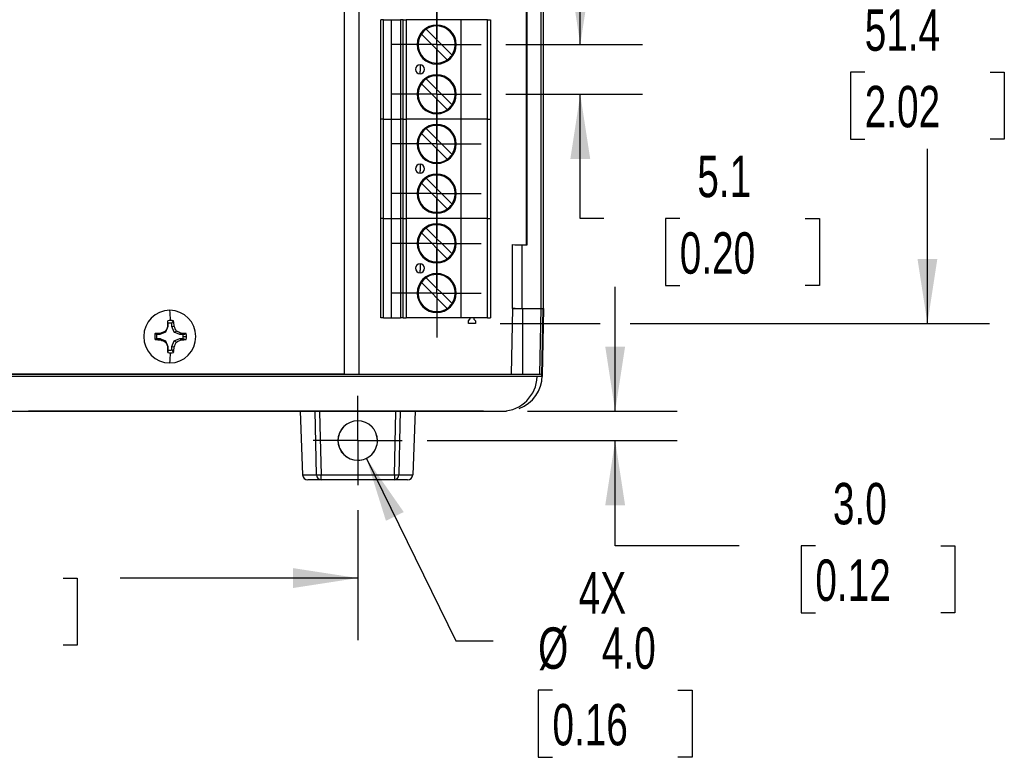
# Model space of a CAD drawing. Header units: millimetres. Extents: x 0 to 1397, y 0 to 1080.
# Tile 4 of 14: x 374 to 626, y 530 to 718. Entities that reach past the tile are written whole.
import ezdxf

# ---------------------------------------------------------------- set-up
doc = ezdxf.new("R2010")
doc.units = ezdxf.units.MM
doc.header["$LTSCALE"] = 5
doc.linetypes.add('CENTERX2', pattern=[20.32, 12.7, -2.54, 2.54, -2.54])
doc.layers.add('CENTER', color=40, linetype='CENTERX2')
doc.layers.add('DIMENSIONS', color=140, linetype='Continuous', lineweight=25)
doc.styles.add('SLDTEXTSTYLE0', font='TXT', dxfattribs={"width": 0.7})
doc.dimstyles.new('SLDDIMSTYLE0', dxfattribs={"dimtxt": 10.790039, "dimasz": 16.51, "dimexe": 0, "dimexo": 0.0625, "dimgap": 2.69751, "dimtad": 0, "dimtih": 1, "dimtoh": 1, "dimdec": 1, "dimlfac": 0.4, "dimrnd": 1e-09, "dimzin": 12, "dimdsep": 46, "dimtxsty": 'SLDTEXTSTYLE0', "dimsah": 1, "dimcen": 0.09, "dimadec": 0, "dimazin": 3, "dimtfac": 1, "dimtdec": 1, "dimtofl": 0, "dimtmove": 0, "dimatfit": 3, "dimfxl": 0, "dimfrac": 2, "dimtolj": 1, "dimtzin": 12, "dimarcsym": 0})
doc.dimstyles.new('SLDDIMSTYLE1', dxfattribs={"dimtxt": 10.790039, "dimasz": 16.51, "dimexe": 0, "dimexo": 0.0625, "dimgap": 2.69751, "dimtad": 0, "dimtih": 1, "dimtoh": 1, "dimdec": 1, "dimlfac": 0.4, "dimrnd": 1e-09, "dimzin": 4, "dimdsep": 46, "dimtxsty": 'SLDTEXTSTYLE0', "dimsah": 1, "dimcen": 0.09, "dimadec": 0, "dimazin": 1, "dimtfac": 1, "dimtdec": 1, "dimtmove": 0, "dimatfit": 0, "dimfxl": 0, "dimfrac": 2, "dimtolj": 1, "dimtzin": 12, "dimarcsym": 0})
doc.dimstyles.new('SLDDIMSTYLE3', dxfattribs={"dimtxt": 10.790039, "dimasz": 16.51, "dimexe": 0, "dimexo": 0.0625, "dimgap": 2.69751, "dimtad": 0, "dimtih": 1, "dimtoh": 1, "dimdec": 1, "dimlfac": 0.4, "dimrnd": 1e-09, "dimzin": 12, "dimdsep": 46, "dimtxsty": 'SLDTEXTSTYLE0', "dimsah": 1, "dimcen": 0.09, "dimadec": 0, "dimazin": 3, "dimtfac": 1, "dimtdec": 1, "dimtmove": 0, "dimatfit": 0, "dimfxl": 0, "dimfrac": 2, "dimtolj": 1, "dimtzin": 12, "dimarcsym": 0})
doc.dimstyles.new('SLDDIMSTYLE4', dxfattribs={"dimtxt": 10.790039, "dimasz": 16.51, "dimexe": 0, "dimexo": 0.0625, "dimgap": 2.69751, "dimtad": 0, "dimtih": 1, "dimtoh": 1, "dimdec": 1, "dimlfac": 0.4, "dimrnd": 1e-09, "dimzin": 4, "dimdsep": 46, "dimtxsty": 'SLDTEXTSTYLE0', "dimsah": 1, "dimcen": 0, "dimadec": 0, "dimazin": 1, "dimtfac": 1, "dimtdec": 1, "dimtofl": 0, "dimtmove": 0, "dimatfit": 3, "dimfxl": 0, "dimfrac": 2, "dimtolj": 1, "dimtzin": 12, "dimarcsym": 0})

# ---------------------------------------------------------------- blocks, each defined once
blk = doc.blocks.new('_D_16')
at = {"layer": 'DIMENSIONS'}
for p, q in [((462.56, 606.31), (485.41, 559.7)), ((485.41, 559.7), (494.96, 559.7)), ((510.14, 547.07), (506.52, 547.07)), ((506.52, 547.07), (506.52, 529.92)), ((542.21, 547.07), (545.83, 547.07)), ((545.83, 547.07), (545.83, 529.92)), ((506.52, 529.92), (510.14, 529.92)), ((545.83, 529.92), (542.21, 529.92))]:
    blk.add_line(p, q, dxfattribs=at)
blk.add_solid([(462.56, 606.31), (467.55, 590.37), (472.11, 592.6)], dxfattribs=at)
at = {"layer": 'DIMENSIONS', "char_height": 10.583, "attachment_point": 1, "style": 'SLDTEXTSTYLE0'}
for s, insert in [('4X', (516.85, 577.24)), ('%%c', (506.48, 563.12)), ('4.0', (522.78, 563.12)), ('0.16', (510.14, 543.56))]:
    blk.add_mtext(s, dxfattribs=dict(at, insert=insert))
blk = doc.blocks.new('_D_20')
at = {"layer": 'DIMENSIONS'}
for p, q in [((277.55, 593.11), (277.55, 559.86)), ((460.33, 593.09), (460.33, 559.86)), ((277.55, 575.73), (338.29, 575.73)), ((352.91, 575.73), (349.29, 575.73)), ((349.29, 575.73), (349.29, 558.59)), ((384.98, 575.73), (388.6, 575.73)), ((388.6, 575.73), (388.6, 558.59)), ((460.33, 575.73), (399.6, 575.73)), ((349.29, 558.59), (352.91, 558.59)), ((388.6, 558.59), (384.98, 558.59))]:
    blk.add_line(p, q, dxfattribs=at)
for points in [[(277.55, 575.73), (294.06, 573.19), (294.06, 578.27)], [(460.33, 575.73), (443.82, 578.27), (443.82, 573.19)]]:
    blk.add_solid(points, dxfattribs=at)
at = {"layer": 'DIMENSIONS', "char_height": 10.583, "attachment_point": 1, "style": 'SLDTEXTSTYLE0'}
for s, insert in [('73.1', (352.91, 591.79)), ('2.88', (352.91, 572.23))]:
    blk.add_mtext(s, dxfattribs=dict(at, insert=insert))
blk = doc.blocks.new('_D_25')
at = {"layer": 'DIMENSIONS'}
for p, q in [((499.88, 769.22), (621.9, 769.22)), ((606.02, 769.22), (606.02, 724.58)), ((589.99, 705.01), (586.37, 705.01)), ((586.37, 705.01), (586.37, 687.86)), ((622.06, 705.01), (625.68, 705.01)), ((625.68, 705.01), (625.68, 687.86)), ((586.37, 687.86), (589.99, 687.86)), ((625.68, 687.86), (622.06, 687.86)), ((606.02, 640.8), (606.02, 685.45)), ((496.78, 640.8), (522.36, 640.8)), ((529.98, 640.8), (621.9, 640.8))]:
    blk.add_line(p, q, dxfattribs=at)
for points in [[(606.02, 769.22), (603.48, 752.71), (608.56, 752.71)], [(606.02, 640.8), (608.56, 657.31), (603.48, 657.31)]]:
    blk.add_solid(points, dxfattribs=at)
at = {"layer": 'DIMENSIONS', "char_height": 10.583, "attachment_point": 1, "style": 'SLDTEXTSTYLE0'}
for s, insert in [('51.4', (589.99, 721.07)), ('2.02', (589.99, 701.51))]:
    blk.add_mtext(s, dxfattribs=dict(at, insert=insert))
blk = doc.blocks.new('_D_26')
at = {"layer": 'DIMENSIONS'}
for p, q in [((526.17, 618.39), (526.17, 650.14)), ((503.75, 618.39), (542.05, 618.39)), ((478.09, 610.85), (542.05, 610.85)), ((526.17, 583.98), (526.17, 610.85)), ((557.92, 583.98), (526.17, 583.98)), ((577.37, 583.98), (573.75, 583.98)), ((573.75, 583.98), (573.75, 566.83)), ((609.44, 583.98), (613.06, 583.98)), ((613.06, 583.98), (613.06, 566.83)), ((573.75, 566.83), (577.37, 566.83)), ((613.06, 566.83), (609.44, 566.83))]:
    blk.add_line(p, q, dxfattribs=at)
for points in [[(526.17, 618.39), (528.71, 634.9), (523.63, 634.9)], [(526.17, 610.85), (523.63, 594.34), (528.71, 594.34)]]:
    blk.add_solid(points, dxfattribs=at)
at = {"layer": 'DIMENSIONS', "char_height": 10.583, "attachment_point": 1, "style": 'SLDTEXTSTYLE0'}
for s, insert in [('3.0', (581.86, 600.04)), ('0.12', (577.37, 580.48))]:
    blk.add_mtext(s, dxfattribs=dict(at, insert=insert))
blk = doc.blocks.new('_D_31')
at = {"layer": 'DIMENSIONS'}
for p, q in [((517.25, 712.07), (517.25, 743.82)), ((498.23, 712.07), (533.12, 712.07)), ((498.23, 699.37), (533.12, 699.37)), ((517.25, 667.61), (517.25, 699.37)), ((523.24, 667.61), (517.25, 667.61)), ((542.69, 667.61), (539.07, 667.61)), ((539.07, 667.61), (539.07, 650.46)), ((574.76, 667.61), (578.38, 667.61)), ((578.38, 667.61), (578.38, 650.46)), ((539.07, 650.46), (542.69, 650.46)), ((578.38, 650.46), (574.76, 650.46))]:
    blk.add_line(p, q, dxfattribs=at)
for points in [[(517.25, 712.07), (519.79, 728.58), (514.71, 728.58)], [(517.25, 699.37), (514.71, 682.86), (519.79, 682.86)]]:
    blk.add_solid(points, dxfattribs=at)
at = {"layer": 'DIMENSIONS', "char_height": 10.583, "attachment_point": 1, "style": 'SLDTEXTSTYLE0'}
for s, insert in [('5.1', (547.18, 683.66)), ('0.20', (542.69, 664.1))]:
    blk.add_mtext(s, dxfattribs=dict(at, insert=insert))
blk = doc.blocks.new('SW_CENTERMARKSYMBOL_6')
at = {"layer": 'CENTER', "color": 0}
for p, q in [((0, 6.35), (0, 11.35)), ((0, 0), (0, 6.35)), ((-6.35, 0), (-11.35, 0)), ((0, 0), (-6.35, 0)), ((0, 0), (0, -6.35)), ((0, 0), (6.35, 0)), ((6.35, 0), (11.35, 0)), ((0, -6.35), (0, -11.35))]:
    blk.add_line(p, q, dxfattribs=at)
blk = doc.blocks.new('SW_CENTERMARKSYMBOL_7')
at = {"layer": 'CENTER', "color": 0}
for p, q in [((0, 6.35), (0, 11.35)), ((0, 0), (0, 6.35)), ((-6.35, 0), (-11.35, 0)), ((0, 0), (-6.35, 0)), ((0, 0), (0, -6.35)), ((0, 0), (6.35, 0)), ((6.35, 0), (11.35, 0)), ((0, -6.35), (0, -11.35))]:
    blk.add_line(p, q, dxfattribs=at)
blk = doc.blocks.new('SW_CENTERMARKSYMBOL_8')
at = {"layer": 'CENTER', "color": 0}
for p, q in [((0, 6.35), (0, 11.35)), ((0, 0), (0, 6.35)), ((-6.35, 0), (-11.35, 0)), ((0, 0), (-6.35, 0)), ((0, 0), (0, -6.35)), ((0, 0), (6.35, 0)), ((6.35, 0), (11.35, 0)), ((0, -6.35), (0, -11.35))]:
    blk.add_line(p, q, dxfattribs=at)
blk = doc.blocks.new('SW_CENTERMARKSYMBOL_9')
at = {"layer": 'CENTER', "color": 0}
for p, q in [((0, 6.35), (0, 11.35)), ((0, 0), (0, 6.35)), ((-6.35, 0), (-11.35, 0)), ((0, 0), (-6.35, 0)), ((0, 0), (0, -6.35)), ((0, 0), (6.35, 0)), ((6.35, 0), (11.35, 0)), ((0, -6.35), (0, -11.35))]:
    blk.add_line(p, q, dxfattribs=at)
blk = doc.blocks.new('SW_CENTERMARKSYMBOL_10')
at = {"layer": 'CENTER', "color": 0}
for p, q in [((0, 6.35), (0, 11.35)), ((0, 0), (0, 6.35)), ((-6.35, 0), (-11.35, 0)), ((0, 0), (-6.35, 0)), ((0, 0), (0, -6.35)), ((0, 0), (6.35, 0)), ((6.35, 0), (11.35, 0)), ((0, -6.35), (0, -11.35))]:
    blk.add_line(p, q, dxfattribs=at)
blk = doc.blocks.new('SW_CENTERMARKSYMBOL_11')
at = {"layer": 'CENTER', "color": 0}
for p, q in [((0, 6.35), (0, 11.35)), ((0, 0), (0, 6.35)), ((-6.35, 0), (-11.35, 0)), ((0, 0), (-6.35, 0)), ((0, 0), (0, -6.35)), ((0, 0), (6.35, 0)), ((6.35, 0), (11.35, 0)), ((0, -6.35), (0, -11.35))]:
    blk.add_line(p, q, dxfattribs=at)
blk = doc.blocks.new('SW_CENTERMARKSYMBOL_12')
at = {"layer": 'CENTER', "color": 0}
for p, q in [((0, 6.35), (0, 11.35)), ((0, 0), (0, 6.35)), ((-6.35, 0), (-11.35, 0)), ((0, 0), (-6.35, 0)), ((0, 0), (0, -6.35)), ((0, 0), (6.35, 0)), ((6.35, 0), (11.35, 0)), ((0, -6.35), (0, -11.35))]:
    blk.add_line(p, q, dxfattribs=at)
blk = doc.blocks.new('SW_CENTERMARKSYMBOL_20')
at = {"layer": 'CENTER', "color": 0}
for p, q in [((0, 6.35), (0, 11.41)), ((0, 0), (0, 6.35)), ((-6.35, 0), (-11.41, 0)), ((0, 0), (-6.35, 0)), ((0, 0), (0, -6.35)), ((0, 0), (6.35, 0)), ((6.35, 0), (11.41, 0)), ((0, -6.35), (0, -11.41))]:
    blk.add_line(p, q, dxfattribs=at)

msp = doc.modelspace()

# ---------------------------------------------------------------- linework, layer by layer
for p, q in [((456.86, 852.76), (456.86, 627.81)), ((460.6, 852.76), (460.6, 627.81)), ((507.12, 835.91), (507.12, 644.66)), ((507.75, 835.91), (507.75, 644.66)), ((503.41, 819.61), (503.41, 660.97)), ((503.68, 660.91), (503.68, 819.66)), ((466.28, 693.02), (466.28, 718.42)), ((466.96, 718.42), (466.28, 718.42)), ((466.96, 693.02), (466.96, 718.42)), ((468.95, 693.02), (468.95, 718.42)), ((468.95, 718.42), (471.28, 718.42)), ((471.28, 718.42), (471.28, 693.02)), ((471.97, 718.42), (471.28, 718.42)), ((471.97, 693.02), (471.97, 718.42)), ((472.72, 718.42), (472.72, 693.02)), ((486.78, 718.42), (472.72, 718.42)), ((486.78, 693.02), (486.78, 718.42)), ((493.53, 718.42), (486.78, 718.42)), ((493.53, 693.02), (493.53, 718.42)), ((494.28, 718.42), (494.28, 693.02)), ((477.85, 715.99), (484.45, 709.39)), ((483.22, 708.15), (476.61, 714.76)), ((476.28, 706.87), (476.28, 705.24)), ((476.28, 704.58), (476.28, 705.24)), ((477.85, 703.29), (484.45, 696.69)), ((483.22, 695.45), (476.61, 702.06)), ((466.28, 667.62), (466.28, 693.02)), ((466.96, 693.02), (466.28, 693.02)), ((466.96, 693.02), (466.28, 693.02)), ((466.96, 667.62), (466.96, 693.02)), ((468.95, 667.62), (468.95, 693.02)), ((468.95, 693.02), (471.28, 693.02)), ((468.95, 693.02), (471.28, 693.02)), ((471.28, 693.02), (471.28, 667.62)), ((471.97, 693.02), (471.28, 693.02)), ((471.97, 693.02), (471.28, 693.02)), ((471.97, 667.62), (471.97, 693.02)), ((471.97, 693.02), (472.72, 693.02)), ((472.72, 693.02), (472.72, 667.62)), ((486.78, 693.02), (472.72, 693.02)), ((486.78, 693.02), (472.72, 693.02)), ((486.78, 667.62), (486.78, 693.02)), ((493.53, 693.02), (486.78, 693.02)), ((493.53, 693.02), (486.78, 693.02)), ((493.53, 667.62), (493.53, 693.02)), ((493.53, 693.02), (494.28, 693.02)), ((494.28, 693.02), (494.28, 667.62)), ((477.85, 690.59), (484.45, 683.99)), ((483.22, 682.75), (476.61, 689.36)), ((476.28, 681.47), (476.28, 679.84)), ((476.28, 679.18), (476.28, 679.84)), ((477.85, 677.89), (484.45, 671.29)), ((483.22, 670.05), (476.61, 676.66)), ((466.96, 667.62), (466.28, 667.62)), ((466.28, 642.22), (466.28, 667.62)), ((466.96, 667.62), (466.28, 667.62)), ((466.96, 642.22), (466.96, 667.62)), ((468.95, 667.62), (471.28, 667.62)), ((468.95, 642.22), (468.95, 667.62)), ((468.95, 667.62), (471.28, 667.62)), ((471.97, 667.62), (471.28, 667.62)), ((471.28, 667.62), (471.28, 642.22)), ((471.97, 667.62), (471.28, 667.62)), ((471.97, 667.62), (472.72, 667.62)), ((471.97, 642.22), (471.97, 667.62)), ((486.78, 667.62), (472.72, 667.62)), ((472.72, 667.62), (472.72, 642.22)), ((486.78, 667.62), (472.72, 667.62)), ((493.53, 667.62), (486.78, 667.62)), ((486.78, 642.22), (486.78, 667.62)), ((493.53, 667.62), (486.78, 667.62)), ((493.53, 667.62), (494.28, 667.62)), ((493.53, 642.22), (493.53, 667.62)), ((494.28, 667.62), (494.28, 642.22)), ((477.85, 665.19), (484.45, 658.59)), ((483.22, 657.35), (476.61, 663.96)), ((499.9, 660.97), (499.9, 660.96)), ((499.9, 644.66), (499.9, 660.96)), ((502.39, 660.91), (503.68, 660.91)), ((502.39, 644.66), (502.39, 660.91)), ((503.49, 660.98), (503.41, 660.98)), ((503.49, 660.98), (503.68, 660.91)), ((476.28, 656.07), (476.28, 654.44)), ((476.28, 653.78), (476.28, 654.44)), ((477.85, 652.49), (484.45, 645.89)), ((483.22, 644.65), (476.61, 651.26)), ((499.68, 627.8), (499.97, 644.66)), ((500.59, 644.66), (499.9, 644.66)), ((499.97, 644.66), (502.48, 644.66)), ((502.48, 644.66), (507.21, 644.66)), ((506.91, 627.8), (507.21, 644.66)), ((507.42, 627.51), (507.72, 644.66)), ((507.83, 644.66), (507.54, 627.46)), ((466.96, 642.22), (466.28, 642.22)), ((468.95, 642.22), (471.28, 642.22)), ((471.97, 642.22), (471.28, 642.22)), ((471.97, 642.22), (472.72, 642.22)), ((486.78, 642.22), (472.72, 642.22)), ((493.53, 642.22), (486.78, 642.22)), ((489.02, 642.22), (489.02, 641.9)), ((490.05, 642.22), (490.05, 641.9)), ((493.53, 642.22), (494.28, 642.22)), ((411.77, 640.01), (411.18, 638.55)), ((411.77, 640.01), (411.74, 640.08)), ((411.77, 640.87), (411.77, 640.01)), ((412.78, 640.01), (412.78, 640.87)), ((412.78, 640.01), (413.39, 640.08)), ((413.38, 638.55), (412.78, 640.01)), ((488.64, 641.46), (489.02, 641.9)), ((488.64, 640.8), (488.64, 641.46)), ((490.43, 640.8), (488.64, 640.8)), ((490.43, 641.46), (490.05, 641.9)), ((490.43, 641.46), (490.43, 640.8)), ((409.74, 637.95), (408.9, 637.95)), ((411.18, 638.55), (409.74, 637.95)), ((409.74, 637.95), (409.97, 638.28)), ((411.18, 638.55), (411.22, 638.83)), ((413.38, 638.55), (413.96, 638.83)), ((414.82, 637.95), (413.38, 638.55)), ((414.82, 637.95), (415.17, 638.28)), ((415.66, 637.95), (414.82, 637.95)), ((415.7, 637.44), (416.58, 637.44)), ((408.9, 636.93), (409.74, 636.93)), ((409.74, 636.93), (409.97, 636.6)), ((409.74, 636.93), (411.18, 636.33)), ((411.18, 636.33), (411.22, 636.05)), ((411.18, 636.33), (411.77, 634.87)), ((411.77, 634.87), (411.74, 634.81)), ((411.77, 634.87), (411.77, 634.02)), ((412.78, 634.87), (413.38, 636.33)), ((412.78, 634.87), (413.39, 634.81)), ((412.78, 634.02), (412.78, 634.87)), ((413.38, 636.33), (414.82, 636.93)), ((413.38, 636.33), (413.96, 636.05)), ((414.82, 636.93), (415.17, 636.6)), ((414.82, 636.93), (415.66, 636.93)), ((456.86, 627.81), (281.15, 627.81)), ((456.86, 627.81), (460.6, 627.81)), ((507.54, 627.46), (507.53, 627.22)), ((445.61, 618.4), (446.23, 602.08)), ((449.82, 602.08), (449.44, 618.4)), ((475.06, 618.4), (474.44, 602.08)), ((446.23, 602.08), (449.82, 602.08)), ((450.96, 600.87), (450.96, 602.08)), ((470.85, 602.08), (474.44, 602.08)), ((450.96, 600.87), (447.59, 600.87)), ((469.71, 600.87), (450.96, 600.87)), ((473.08, 600.87), (469.71, 600.87))]:
    msp.add_line(p, q)
at = {"flags": 128}
for points in [[(466.96, 718.42), (467.02, 718.42), (467.15, 718.42), (467.34, 718.42), (467.59, 718.42), (467.88, 718.42), (468.22, 718.42), (468.58, 718.42), (468.95, 718.42)], [(471.97, 718.42), (471.98, 718.42), (472.03, 718.42), (472.1, 718.42), (472.19, 718.42), (472.31, 718.42), (472.43, 718.42), (472.57, 718.42), (472.72, 718.42)], [(493.53, 718.42), (493.68, 718.42), (493.82, 718.42), (493.95, 718.42), (494.06, 718.42), (494.16, 718.42), (494.23, 718.42), (494.27, 718.42), (494.28, 718.42)], [(466.96, 693.02), (467.02, 693.02), (467.15, 693.02), (467.34, 693.02), (467.59, 693.02), (467.88, 693.02), (468.22, 693.02), (468.58, 693.02), (468.95, 693.02)], [(466.96, 693.02), (467.02, 693.02), (467.15, 693.02), (467.34, 693.02), (467.59, 693.02), (467.88, 693.02), (468.22, 693.02), (468.58, 693.02), (468.95, 693.02)], [(471.97, 693.02), (471.98, 693.02), (472.03, 693.02), (472.1, 693.02), (472.19, 693.02), (472.31, 693.02), (472.43, 693.02), (472.57, 693.02), (472.72, 693.02)], [(493.53, 693.02), (493.68, 693.02), (493.82, 693.02), (493.95, 693.02), (494.06, 693.02), (494.16, 693.02), (494.23, 693.02), (494.27, 693.02), (494.28, 693.02)], [(466.96, 667.62), (467.02, 667.62), (467.15, 667.62), (467.34, 667.62), (467.59, 667.62), (467.88, 667.62), (468.22, 667.62), (468.58, 667.62), (468.95, 667.62)], [(466.96, 667.62), (467.02, 667.62), (467.15, 667.62), (467.34, 667.62), (467.59, 667.62), (467.88, 667.62), (468.22, 667.62), (468.58, 667.62), (468.95, 667.62)], [(471.97, 667.62), (471.98, 667.62), (472.03, 667.62), (472.1, 667.62), (472.19, 667.62), (472.31, 667.62), (472.43, 667.62), (472.57, 667.62), (472.72, 667.62)], [(493.53, 667.62), (493.68, 667.62), (493.82, 667.62), (493.95, 667.62), (494.06, 667.62), (494.16, 667.62), (494.23, 667.62), (494.27, 667.62), (494.28, 667.62)], [(502.48, 644.66), (502.48, 635.22), (502.48, 627.8)], [(507.21, 644.66), (507.45, 644.66), (507.65, 644.66), (507.79, 644.66), (507.83, 644.66)], [(466.96, 642.22), (467.02, 642.22), (467.15, 642.22), (467.34, 642.22), (467.59, 642.22), (467.88, 642.22), (468.22, 642.22), (468.58, 642.22), (468.95, 642.22)], [(411.74, 640.08), (411.74, 640.26), (411.74, 640.44), (411.74, 640.62), (411.74, 640.79), (411.75, 640.97), (411.75, 641.15), (411.75, 641.32), (411.75, 641.5)], [(411.77, 640.87), (411.76, 641.22), (411.75, 641.5)], [(412.78, 640.87), (413.04, 641.22), (413.25, 641.5)], [(408.9, 637.95), (408.67, 638.09), (408.49, 638.2)], [(415.66, 637.95), (416.13, 638.09), (416.51, 638.2)], [(408.9, 636.93), (408.67, 636.79), (408.49, 636.68)], [(411.75, 633.39), (411.75, 633.56), (411.75, 633.74), (411.75, 633.91), (411.74, 634.09), (411.74, 634.27), (411.74, 634.45), (411.74, 634.63), (411.74, 634.81)], [(415.66, 636.93), (416.13, 636.79), (416.51, 636.68)], [(411.77, 634.02), (411.76, 633.66), (411.75, 633.39)], [(412.78, 634.02), (413.04, 633.66), (413.25, 633.39)], [(402.52, 627.22), (388.42, 627.22), (374.19, 627.22), (359.95, 627.23), (345.81, 627.23), (331.75, 627.23), (317.76, 627.23), (303.84, 627.23), (290.05, 627.23)], [(368.89, 627.8), (379.49, 627.8), (390.03, 627.8), (400.64, 627.8), (411.07, 627.8), (421.54, 627.8), (431.67, 627.8), (441.93, 627.8), (451.64, 627.8), (459.68, 627.8), (467.18, 627.8), (474.43, 627.8), (481.4, 627.8), (487.9, 627.8), (492.33, 627.8), (496.28, 627.8), (499.8, 627.8), (502.74, 627.8), (504.97, 627.8), (506.4, 627.8), (506.91, 627.8)], [(416.88, 627.22), (409.71, 627.22), (402.52, 627.22)], [(431.63, 627.22), (424.27, 627.22), (416.88, 627.22)], [(493.11, 627.21), (492.16, 627.21), (491.1, 627.21), (489.92, 627.21), (488.62, 627.21), (486.37, 627.22), (484.65, 627.23), (483.46, 627.23), (482.81, 627.23), (480.43, 627.23), (474.84, 627.22), (469.55, 627.22), (464.62, 627.22), (454.86, 627.23), (450.49, 627.23), (449.8, 627.23), (449.11, 627.23), (448.42, 627.23), (447.73, 627.23), (447.04, 627.23), (447.03, 627.23), (446.87, 627.23), (446.44, 627.23), (444.76, 627.23), (443.96, 627.23), (443.04, 627.23), (442.01, 627.23), (440.85, 627.22), (439.58, 627.22), (438.18, 627.22), (431.63, 627.22)], [(495.72, 627.22), (494.43, 627.22), (493.11, 627.21)], [(506.2, 627.22), (505.57, 627.23), (504.35, 627.23)], [(507.51, 627.22), (507.21, 627.22), (506.2, 627.22)], [(507.53, 627.2), (507.48, 627.43), (507.4, 627.54)], [(241.8, 618.39), (243.81, 618.39), (246.42, 618.39), (249.63, 618.39), (253.42, 618.39), (259.35, 618.39), (266.23, 618.39), (274, 618.39), (282.59, 618.39), (291.93, 618.39), (301.94, 618.39), (314.71, 618.39), (328.15, 618.39), (342.1, 618.39), (356.39, 618.39), (370.83, 618.39), (385.25, 618.39), (399.47, 618.39), (413.3, 618.39), (426.59, 618.39), (439.15, 618.39)], [(492.47, 618.39), (487.94, 618.39), (482.2, 618.39), (475.3, 618.39), (467.32, 618.39), (458.34, 618.39), (448.44, 618.39), (437.74, 618.39), (426.33, 618.39), (414.34, 618.39), (401.89, 618.39), (389.1, 618.39), (376.11, 618.39)], [(439.15, 618.39), (441, 618.4), (442.85, 618.4)], [(442.85, 618.4), (449.52, 618.4), (455.51, 618.4), (460.79, 618.4), (465.4, 618.4), (467.03, 618.4), (468.56, 618.4), (469.99, 618.4), (471.33, 618.4), (472.58, 618.4), (473.74, 618.4), (474.8, 618.4), (475.78, 618.4), (479.51, 618.4), (482.89, 618.4), (485.89, 618.4), (488.54, 618.4), (489.24, 618.4), (489.93, 618.4), (490.62, 618.4), (491.31, 618.4), (491.98, 618.4), (492.64, 618.39), (493.28, 618.39), (493.9, 618.39), (495.59, 618.39), (496.61, 618.39), (497.17, 618.39), (497.32, 618.39), (497.4, 618.39)], [(450.59, 618.4), (450.67, 614.76), (450.96, 602.08)], [(469.71, 602.08), (470.08, 618.22), (470.08, 618.4)], [(471.23, 618.4), (471.14, 614.76), (470.85, 602.08)], [(497.4, 618.39), (498.06, 618.39), (498.36, 618.39), (498.33, 618.39)], [(450.96, 602.08), (461.46, 602.08), (469.71, 602.08)], [(469.71, 602.08), (469.71, 601.61), (469.71, 601.22), (469.71, 600.96), (469.71, 600.87)]]:
    msp.add_lwpolyline(points, dxfattribs=at)
at = {"color": 7, "linetype": 'Continuous', "lineweight": 18}
msp.add_circle((460.33, 610.85), 5.06, dxfattribs=at)
for centre, radius, start, end in [((480.53, 712.07), 5, 90, 270), ((480.53, 712.07), 4.75, 124.3849, 145.6151), ((480.53, 712.07), 4.75, 90, 124.3849), ((480.53, 712.07), 5, 270, 90), ((480.53, 712.07), 4.75, 325.6151, 90), ((480.53, 712.07), 4.75, 145.6151, 270), ((480.53, 712.07), 4.75, 270, 304.3849), ((480.53, 712.07), 4.75, 304.3849, 325.6151), ((476.28, 705.72), 1.15, 90, 270), ((476.28, 705.72), 1.15, 270, 90), ((480.53, 699.37), 5, 90, 270), ((480.53, 699.37), 4.75, 124.3849, 145.6151), ((480.53, 699.37), 4.75, 90, 124.3849), ((480.53, 699.37), 5, 270, 90), ((480.53, 699.37), 4.75, 325.6151, 90), ((480.53, 699.37), 4.75, 145.6151, 270), ((480.53, 699.37), 4.75, 270, 304.3849), ((480.53, 699.37), 4.75, 304.3849, 325.6151), ((480.53, 686.67), 5, 90, 270), ((480.53, 686.67), 4.75, 124.3849, 145.6151), ((480.53, 686.67), 4.75, 90, 124.3849), ((480.53, 686.67), 5, 270, 90), ((480.53, 686.67), 4.75, 325.6151, 90), ((480.53, 686.67), 4.75, 145.6151, 270), ((480.53, 686.67), 4.75, 270, 304.3849), ((480.53, 686.67), 4.75, 304.3849, 325.6151), ((476.28, 680.32), 1.15, 90, 270), ((476.28, 680.32), 1.15, 270, 90), ((480.53, 673.97), 5, 90, 270), ((480.53, 673.97), 4.75, 124.3849, 145.6151), ((480.53, 673.97), 4.75, 90, 124.3849), ((480.53, 673.97), 5, 270, 90), ((480.53, 673.97), 4.75, 325.6151, 90), ((480.53, 673.97), 4.75, 145.6151, 270), ((480.53, 673.97), 4.75, 270, 304.3849), ((480.53, 673.97), 4.75, 304.3849, 325.6151), ((480.53, 661.27), 5, 90, 270), ((480.53, 661.27), 4.75, 124.3849, 145.6151), ((480.53, 661.27), 4.75, 90, 124.3849), ((480.53, 661.27), 5, 270, 90), ((480.53, 661.27), 4.75, 325.6151, 90), ((480.53, 661.27), 4.75, 145.6151, 270), ((501.82, 699.66), 38.75, 267.1626, 270.8374), ((480.53, 661.27), 4.75, 270, 304.3849), ((480.53, 661.27), 4.75, 304.3849, 325.6151), ((476.28, 654.92), 1.15, 90, 270), ((476.28, 654.92), 1.15, 270, 90), ((480.53, 648.57), 5, 90, 270), ((480.53, 648.57), 4.75, 124.3849, 145.6151), ((480.53, 648.57), 4.75, 90, 124.3849), ((480.53, 648.57), 5, 270, 90), ((480.53, 648.57), 4.75, 325.6151, 90), ((480.53, 648.57), 4.75, 145.6151, 270), ((480.53, 648.57), 4.75, 270, 304.3849), ((480.53, 648.57), 4.75, 304.3849, 325.6151), ((412.32, 637.48), 6.69, 90.3571, 180.3527), ((363.23, 638.66), 49.36, 3.3837, 6.4185), ((412.24, 637.48), 6.69, 359.6473, 89.6429), ((753.46, 498.05), 370.06, 157.4306, 157.6397), ((412.5, 637.54), 4.03, 90.0009, 100.7584), ((412.28, 637.53), 3.38, 81.4325, 98.5675), ((412.5, 637.54), 4.03, 79.2416, 89.9991), ((382.7, 637.7), 30.79, 4.4257, 7.083), ((380.88, 624.49), 36.06, 23.4344, 25.6142), ((412.32, 637.4), 6.69, 179.6473, 269.6429), ((412.6, 637.44), 4.18, 169.5021, 190.4979), ((412.56, 574.18), 64.15, 92.3139, 93.6295), ((412.36, 637.44), 3.5, 171.641, 188.359), ((451, 545.95), 101.03, 113.1837, 113.9629), ((412.24, 637.4), 6.69, 270.3571, 0.3527), ((396.21, 598.27), 44.28, 64.6467, 66.3619), ((413.1, 590.29), 48.04, 85.9297, 87.5252), ((412.19, 637.44), 3.5, 359.9996, 8.3593), ((412.19, 637.44), 3.5, 351.6407, 0.0004), ((412.4, 637.44), 4.18, 359.9991, 10.4984), ((412.4, 637.44), 4.18, 349.5016, 0.0009), ((412.56, 700.7), 64.15, 266.3705, 267.6861), ((451, 728.93), 101.03, 246.0371, 246.8163), ((753.46, 776.84), 370.06, 202.3603, 202.5694), ((382.7, 637.18), 30.79, 352.917, 355.5743), ((380.88, 650.4), 36.06, 334.3858, 336.5656), ((396.21, 676.62), 44.28, 293.6381, 295.3533), ((413.1, 684.6), 48.04, 272.4748, 274.0703), ((412.5, 637.34), 4.03, 259.2416, 269.9991), ((412.28, 637.36), 3.38, 261.4325, 278.5675), ((363.23, 636.23), 49.36, 353.5815, 356.6163), ((412.5, 637.34), 4.03, 270.0009, 280.7584), ((500.07, 311.94), 315.31, 89.2227, 90.792), ((497.13, 627.46), 9.08, 271.7386, 358.4966), ((498.3, 627.63), 9.24, 291.3099, 358.9765), ((506.91, 627.2), 0.597, 34.8012, 90.417), ((460.33, 610.87), 5.04, 90.0001, 269.9999), ((460.33, 610.87), 5.04, 0.1047, 90), ((460.34, 610.87), 5.04, 269.9738, 0.1311), ((447.53, 602.17), 1.3, 184.1913, 272.7532), ((450.39, 619.28), 17.21, 268.0908, 271.9092), ((451.02, 602.07), 1.2, 179.5131, 267.5275), ((470.28, 620.64), 18.57, 268.2311, 271.769), ((469.67, 602.06), 1.19, 271.9452, 1.0142), ((473.12, 602.19), 1.32, 267.9951, 355.0604)]:
    msp.add_arc(centre, radius, start, end)

# ---------------------------------------------------------------- block references
at = {"layer": 'CENTER'}
for name, p in [('SW_CENTERMARKSYMBOL_6', (480.53, 724.77)), ('SW_CENTERMARKSYMBOL_7', (480.53, 712.07)), ('SW_CENTERMARKSYMBOL_8', (480.53, 699.37)), ('SW_CENTERMARKSYMBOL_9', (480.53, 686.67)), ('SW_CENTERMARKSYMBOL_10', (480.53, 673.97)), ('SW_CENTERMARKSYMBOL_11', (480.53, 661.27)), ('SW_CENTERMARKSYMBOL_12', (480.53, 648.57)), ('SW_CENTERMARKSYMBOL_20', (460.33, 610.85))]:
    msp.add_blockref(name, p, dxfattribs=at)

# ---------------------------------------------------------------- dimensions: what is measured, and where the dimension line sits
at = {"layer": 'DIMENSIONS'}
for base, p1, p2, dimstyle, picture, middle in [((606.02, 640.8), (493.53, 769.22), (490.43, 640.8), 'SLDDIMSTYLE0', '_D_25', (606.02, 705.01)), ((517.25, 712.07), (491.88, 699.37), (491.88, 712.07), 'SLDDIMSTYLE3', '_D_31', (517.25, 667.61)), ((526.17, 610.85), (497.4, 618.39), (471.74, 610.85), 'SLDDIMSTYLE1', '_D_26', (526.17, 583.98))]:
    dim = msp.add_linear_dim(base=base, p1=p1, p2=p2, angle=90, dimstyle=dimstyle, dxfattribs=at)
    dim.commit()
    dim.dimension.update_dxf_attribs({"geometry": picture, "text_midpoint": middle, "dimtype": 160})
dim = msp.add_diameter_dim_2p(p1=(458.11, 615.4), p2=(462.56, 606.31), text='4X\\P<>', dimstyle='SLDDIMSTYLE4', dxfattribs=at)
dim.commit()
dim.dimension.update_dxf_attribs({"geometry": '_D_16', "text_midpoint": (526.17, 554.12), "dimtype": 163})
dim = msp.add_linear_dim(base=(460.33, 575.73), p1=(277.55, 599.46), p2=(460.33, 599.44), dimstyle='SLDDIMSTYLE0', dxfattribs=at)
dim.commit()
dim.dimension.update_dxf_attribs({"geometry": '_D_20', "text_midpoint": (368.94, 575.73), "dimtype": 160})

doc.saveas('drawing.dxf')
